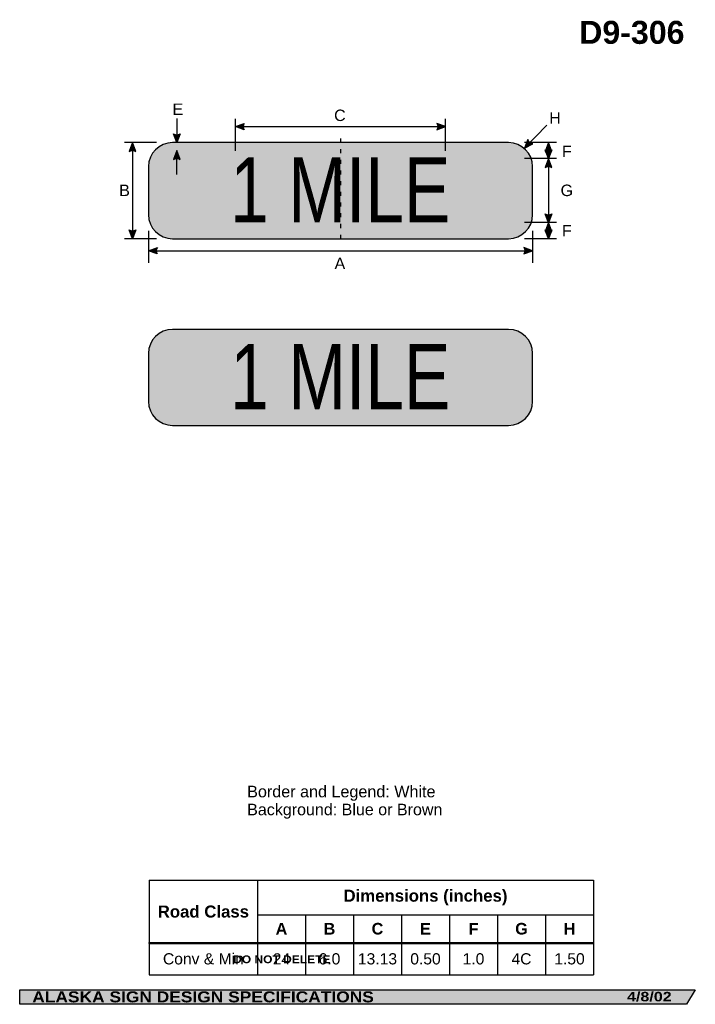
# Model space of a CAD drawing. Header units: feet. Extents: x 3.7 to 45.9, y 0.2 to 61.7.
import ezdxf
from ezdxf.enums import TextEntityAlignment as Align

# ---------------------------------------------------------------- set-up
doc = ezdxf.new("R2010")
doc.units = ezdxf.units.FT
doc.header["$MEASUREMENT"] = 0
doc.layers.add('Sign', color=7, linetype='Continuous')
doc.styles.add('ARIAL', font='arial.ttf')
doc.styles.add('ARIAL B', font='arialbd.ttf')
doc.styles.add('ARIAL BLACK B', font='ariblk.ttf')
doc.styles.add('ARIAL BLACK BI', font='ariblk.ttf')
doc.styles.add('FHWA SERIES C2000EX', font='txt')

# ---------------------------------------------------------------- blocks, each defined once
blk = doc.blocks.new('*T2')
at = {"color": 0, "linetype": 'ByBlock', "lineweight": -2, "transparency": 16777216}
for p, q in [((0, 0), (27.76063859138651, 0)), ((0, 0), (0, -5.90805574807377)), ((6.760638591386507, 0), (6.760638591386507, -5.90805574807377)), ((27.76063859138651, 0), (27.76063859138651, -5.90805574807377)), ((6.760638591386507, -2.145579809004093), (27.76063859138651, -2.145579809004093)), ((9.760638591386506, -2.145579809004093), (9.760638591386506, -5.90805574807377)), ((12.76063859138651, -2.145579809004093), (12.76063859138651, -5.90805574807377)), ((15.76063859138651, -2.145579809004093), (15.76063859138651, -5.90805574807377)), ((18.76063859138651, -2.145579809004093), (18.76063859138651, -5.90805574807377)), ((21.76063859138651, -2.145579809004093), (21.76063859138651, -5.90805574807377)), ((24.76063859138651, -2.145579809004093), (24.76063859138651, -5.90805574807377)), ((0, -3.909451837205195), (27.76063859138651, -3.909451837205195)), ((0, -5.90805574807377), (27.76063859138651, -5.90805574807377))]:
    blk.add_line(p, q, dxfattribs=at)
at = {"color": 18, "transparency": 16777216, "attachment_point": 5}
for s, insert, char_height, width, style in [('Dimensions (inches)', (17.26063859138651, -1.072789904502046), 0.75, 20.88, 'ARIAL B'), ('Road Class', (3.380319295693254, -1.954725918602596), 0.75, 6.640638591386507, 'ARIAL B'), ('A', (8.260638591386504, -3.027515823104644), 0.725, 2.879999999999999, 'ARIAL B'), ('B', (11.2606385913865, -3.027515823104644), 0.725, 2.879999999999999, 'ARIAL B'), ('C', (14.2606385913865, -3.027515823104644), 0.725, 2.879999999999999, 'ARIAL B'), ('E', (17.2606385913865, -3.027515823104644), 0.725, 2.879999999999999, 'ARIAL B'), ('F', (20.26063859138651, -3.027515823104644), 0.725, 2.879999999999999, 'ARIAL B'), ('G', (23.26063859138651, -3.027515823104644), 0.725, 2.879999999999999, 'ARIAL B'), ('H', (26.26063859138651, -3.027515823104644), 0.725, 2.879999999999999, 'ARIAL B'), ('Conv & Min', (3.380319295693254, -4.908753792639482), 0.7, 6.640638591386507, 'ARIAL'), ('24', (8.260638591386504, -4.908753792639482), 0.7, 2.879999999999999, 'ARIAL'), ('6.0', (11.2606385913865, -4.908753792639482), 0.7, 2.879999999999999, 'ARIAL'), ('13.13', (14.2606385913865, -4.908753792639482), 0.7, 2.879999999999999, 'ARIAL'), ('0.50', (17.2606385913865, -4.908753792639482), 0.7, 2.879999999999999, 'ARIAL'), ('1.0', (20.26063859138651, -4.908753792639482), 0.7, 2.879999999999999, 'ARIAL'), ('4C', (23.26063859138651, -4.908753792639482), 0.7, 2.879999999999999, 'ARIAL'), ('1.50', (26.26063859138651, -4.908753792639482), 0.7, 2.879999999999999, 'ARIAL')]:
    blk.add_mtext(s, dxfattribs=dict(at, insert=insert, char_height=char_height, width=width, style=style))

msp = doc.modelspace()

# ---------------------------------------------------------------- hatches: boundary and pattern name
h = msp.add_hatch(color=256)
h.dxf.hatch_style = 1
edge = h.paths.add_edge_path()
edge.add_line((17.73245998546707, 54.79305843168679), (17.1849999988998, 55))
edge.add_line((17.1849999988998, 55), (17.73750573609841, 55.20441778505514))
edge.add_arc((18.03772579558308, 54.99502465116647), 0.3660294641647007, 145.105556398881, 213.4889293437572)
h = msp.add_hatch(color=256)
h.dxf.hatch_style = 1
edge = h.paths.add_edge_path()
edge.add_line((29.76754001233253, 54.79305843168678), (30.31499999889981, 55))
edge.add_line((30.31499999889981, 55), (29.76249426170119, 55.20441778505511))
edge.add_arc((29.46227420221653, 54.99502465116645), 0.3660294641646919, -33.4889293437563, 34.894443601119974, ccw=False)
h = msp.add_hatch(color=256)
h.dxf.hatch_style = 1
edge = h.paths.add_edge_path()
edge.add_line((13.71941177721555, 54.54766453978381), (13.51301690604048, 53.99999821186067))
edge.add_line((13.51301690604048, 53.99999821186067), (13.30804759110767, 54.55229957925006))
edge.add_arc((13.51714087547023, 54.8527285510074), 0.3660294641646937, 235.1627615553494, 303.5461345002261)
h = msp.add_hatch(color=256)
h.dxf.hatch_style = 1
edge = h.paths.add_edge_path()
edge.add_line((35.46356872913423, 54.20108265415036), (35.23697914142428, 53.66145833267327))
edge.add_line((35.23697914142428, 53.66145833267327), (35.76550760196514, 53.92166380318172))
edge.add_arc((35.82017851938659, 54.28358735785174), 0.3660294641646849, 193.026667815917, 261.4100407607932, ccw=False)
h = msp.add_hatch(color=256)
h.dxf.hatch_style = 1
edge = h.paths.add_edge_path()
edge.add_line((10.95639487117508, 53.4523336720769), (10.75000000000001, 54.00000000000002))
edge.add_line((10.75000000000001, 54.00000000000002), (10.54503068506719, 53.44769863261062))
edge.add_arc((10.75412396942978, 53.14726966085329), 0.3660294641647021, 56.45386549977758, 124.83723844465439, ccw=False)
h = msp.add_hatch(color=256)
h.dxf.hatch_style = 1
edge = h.paths.add_edge_path()
edge.add_line((36.95639487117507, 53.45233456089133), (36.75, 54.00000088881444))
edge.add_line((36.75, 54.00000088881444), (36.54503068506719, 53.44769952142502))
edge.add_arc((36.75412396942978, 53.14727054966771), 0.3660294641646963, 56.4538654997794, 124.8372384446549, ccw=False)
h = msp.add_hatch(color=256)
h.dxf.hatch_style = 1
edge = h.paths.add_edge_path()
edge.add_line((36.95639487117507, 53.54766632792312), (36.75000000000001, 53))
edge.add_line((36.75000000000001, 53), (36.54503068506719, 53.55230136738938))
edge.add_arc((36.75412396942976, 53.85273033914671), 0.3660294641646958, 235.162761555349, 303.5461345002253)
at = {"true_color": 0xffffff}
h = msp.add_hatch(color=7, dxfattribs=at)
h.dxf.hatch_style = 1
edge = h.paths.add_edge_path()
edge.add_line((13.71942545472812, 52.95233367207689), (13.51303058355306, 53.50000000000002))
edge.add_line((13.51303058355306, 53.50000000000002), (13.30806126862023, 52.94769863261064))
edge.add_arc((13.51715455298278, 52.64726966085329), 0.3660294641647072, 56.453865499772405, 124.8372384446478, ccw=False)
h = msp.add_hatch(color=256)
h.dxf.hatch_style = 1
edge = h.paths.add_edge_path()
edge.add_line((36.95639487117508, 52.45233367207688), (36.75000000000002, 53.00000000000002))
edge.add_line((36.75000000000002, 53.00000000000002), (36.54503068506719, 52.44769863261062))
edge.add_arc((36.75412396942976, 52.14726966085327), 0.3660294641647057, 56.453865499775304, 124.83723844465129, ccw=False)
h = msp.add_hatch(color=256)
h.dxf.hatch_style = 1
edge = h.paths.add_edge_path()
edge.add_line((36.95591047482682, 49.5463827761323), (36.74951560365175, 48.99871644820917))
edge.add_line((36.74951560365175, 48.99871644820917), (36.54454628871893, 49.55101781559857))
edge.add_arc((36.75363957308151, 49.85144678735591), 0.3660294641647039, 235.1627615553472, 303.546134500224)
h = msp.add_hatch(color=256)
h.dxf.hatch_style = 1
edge = h.paths.add_edge_path()
edge.add_line((36.95639487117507, 48.452332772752), (36.75000000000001, 48.99999910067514))
edge.add_line((36.75000000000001, 48.99999910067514), (36.54503068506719, 48.44769773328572))
edge.add_arc((36.75412396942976, 48.14726876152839), 0.366029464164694, 56.45386549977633, 124.8372384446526, ccw=False)
h = msp.add_hatch(color=256)
h.dxf.hatch_style = 1
edge = h.paths.add_edge_path()
edge.add_line((10.95639487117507, 48.54766453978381), (10.75000000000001, 47.99999821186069))
edge.add_line((10.75000000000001, 47.99999821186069), (10.54503068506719, 48.55229957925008))
edge.add_arc((10.75412396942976, 48.8527285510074), 0.3660294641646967, 235.1627615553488, 303.5461345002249)
h = msp.add_hatch(color=256)
h.dxf.hatch_style = 1
edge = h.paths.add_edge_path()
edge.add_line((36.95639487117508, 48.54766453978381), (36.75000000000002, 47.99999821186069))
edge.add_line((36.75000000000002, 47.99999821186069), (36.5450306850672, 48.55229957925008))
edge.add_arc((36.75412396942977, 48.8527285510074), 0.3660294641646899, 235.1627615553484, 303.5461345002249)
h = msp.add_hatch(color=256)
h.dxf.hatch_style = 1
edge = h.paths.add_edge_path()
edge.add_line((12.2974599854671, 47.04305843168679), (11.74999999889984, 47.25))
edge.add_line((11.74999999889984, 47.25), (12.30250573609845, 47.45441778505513))
edge.add_arc((12.60272579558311, 47.24502465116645), 0.366029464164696, 145.1055563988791, 213.4889293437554)
h = msp.add_hatch(color=256)
h.dxf.hatch_style = 1
edge = h.paths.add_edge_path()
edge.add_line((35.20254001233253, 47.04305843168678), (35.7499999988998, 47.25))
edge.add_line((35.7499999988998, 47.25), (35.19749426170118, 47.45441778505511))
edge.add_arc((34.89727420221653, 47.24502465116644), 0.3660294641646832, -33.48892934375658, 34.894443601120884, ccw=False)
at = {"layer": 'Sign', "true_color": 0xffffff}
h = msp.add_hatch(color=7, dxfattribs=at)
edge = h.paths.add_edge_path(flags=0)
edge.add_spline(control_points=[(13.24999999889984, 54), (13.24999999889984, 54), (34.2499999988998, 54), (34.2499999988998, 54), (35.0778725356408, 54), (35.7499999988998, 53.327872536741), (35.7499999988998, 52.5), (35.7499999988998, 52.5), (35.7499999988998, 49.5), (35.7499999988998, 49.5), (35.7499999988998, 48.672127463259), (35.0778725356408, 48), (34.2499999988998, 48), (34.2499999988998, 48), (13.24999999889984, 48), (13.24999999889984, 48), (12.42212746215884, 48), (11.74999999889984, 48.672127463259), (11.74999999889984, 49.5), (11.74999999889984, 49.5), (11.74999999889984, 52.5), (11.74999999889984, 52.5), (11.74999999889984, 53.327872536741), (12.42212746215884, 54), (13.24999999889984, 54)], knot_values=[0, 0, 0, 0, 1, 1, 1, 2, 2, 2, 3, 3, 3, 4, 4, 4, 5, 5, 5, 6, 6, 6, 7, 7, 7, 8, 8, 8, 8], degree=3, periodic=0)
at = {"layer": 'Sign', "true_color": 0x0000dd}
h = msp.add_hatch(color=172, dxfattribs=at)
edge = h.paths.add_edge_path(flags=0)
edge.add_spline(control_points=[(13.34999999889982, 53.5), (13.34999999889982, 53.5), (34.14999999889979, 53.5), (34.14999999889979, 53.5), (34.75710652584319, 53.5), (35.2499999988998, 53.00710652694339), (35.2499999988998, 52.4), (35.2499999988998, 52.4), (35.2499999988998, 49.6), (35.2499999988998, 49.6), (35.2499999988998, 48.99289347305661), (34.75710652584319, 48.5), (34.14999999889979, 48.5), (34.14999999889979, 48.5), (13.34999999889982, 48.5), (13.34999999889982, 48.5), (12.74289347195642, 48.5), (12.24999999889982, 48.99289347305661), (12.24999999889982, 49.6), (12.24999999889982, 49.6), (12.24999999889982, 52.4), (12.24999999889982, 52.4), (12.24999999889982, 53.00710652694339), (12.74289347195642, 53.5), (13.34999999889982, 53.5)], knot_values=[0, 0, 0, 0, 1, 1, 1, 2, 2, 2, 3, 3, 3, 4, 4, 4, 5, 5, 5, 6, 6, 6, 7, 7, 7, 8, 8, 8, 8], degree=3, periodic=0)
at = {"layer": 'Sign', "true_color": 0xffffff}
h = msp.add_hatch(color=7, dxfattribs=at)
edge = h.paths.add_edge_path(flags=0)
edge.add_spline(control_points=[(13.24999999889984, 42.33333333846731), (13.24999999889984, 42.33333333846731), (34.2499999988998, 42.33333333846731), (34.2499999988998, 42.33333333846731), (35.0778725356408, 42.33333333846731), (35.7499999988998, 41.66120587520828), (35.7499999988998, 40.83333333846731), (35.7499999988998, 40.83333333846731), (35.7499999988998, 37.83333333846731), (35.7499999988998, 37.83333333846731), (35.7499999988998, 37.00546080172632), (35.0778725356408, 36.33333333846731), (34.2499999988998, 36.33333333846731), (34.2499999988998, 36.33333333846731), (13.24999999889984, 36.33333333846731), (13.24999999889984, 36.33333333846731), (12.42212746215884, 36.33333333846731), (11.74999999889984, 37.00546080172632), (11.74999999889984, 37.83333333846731), (11.74999999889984, 37.83333333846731), (11.74999999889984, 40.83333333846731), (11.74999999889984, 40.83333333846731), (11.74999999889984, 41.66120587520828), (12.42212746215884, 42.33333333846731), (13.24999999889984, 42.33333333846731)], knot_values=[0, 0, 0, 0, 1, 1, 1, 2, 2, 2, 3, 3, 3, 4, 4, 4, 5, 5, 5, 6, 6, 6, 7, 7, 7, 8, 8, 8, 8], degree=3, periodic=0)
at = {"layer": 'Sign', "true_color": 0x8e4700}
h = msp.add_hatch(color=34, dxfattribs=at)
edge = h.paths.add_edge_path(flags=0)
edge.add_spline(control_points=[(13.34999999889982, 41.83333333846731), (13.34999999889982, 41.83333333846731), (34.14999999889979, 41.83333333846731), (34.14999999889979, 41.83333333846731), (34.75710652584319, 41.83333333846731), (35.2499999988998, 41.3404398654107), (35.2499999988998, 40.73333333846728), (35.2499999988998, 40.73333333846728), (35.2499999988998, 37.9333333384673), (35.2499999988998, 37.9333333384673), (35.2499999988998, 37.32622681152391), (34.75710652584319, 36.83333333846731), (34.14999999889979, 36.83333333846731), (34.14999999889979, 36.83333333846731), (13.34999999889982, 36.83333333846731), (13.34999999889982, 36.83333333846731), (12.74289347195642, 36.83333333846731), (12.24999999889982, 37.32622681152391), (12.24999999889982, 37.9333333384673), (12.24999999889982, 37.9333333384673), (12.24999999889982, 40.73333333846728), (12.24999999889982, 40.73333333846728), (12.24999999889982, 41.3404398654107), (12.74289347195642, 41.83333333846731), (13.34999999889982, 41.83333333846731)], knot_values=[0, 0, 0, 0, 1, 1, 1, 2, 2, 2, 3, 3, 3, 4, 4, 4, 5, 5, 5, 6, 6, 6, 7, 7, 7, 8, 8, 8, 8], degree=3, periodic=0)
at = {"layer": 'Sign', "true_color": 0x000000}
msp.add_hatch(color=18, dxfattribs=at).paths.add_polyline_path([(3.699686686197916, 1.066867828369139), (45.92097727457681, 1.066867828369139), (45.37503178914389, 0.1671574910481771), (3.701084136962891, 0.1671574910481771)], flags=0)

# ---------------------------------------------------------------- linework, layer by layer
for p, q in [((11.79780273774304, 7.912898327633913), (39.55844132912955, 7.912898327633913)), ((11.79780273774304, 4.032515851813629), (39.55844132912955, 4.032515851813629)), ((11.79780273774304, 3.974377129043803), (11.79780273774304, 4.032515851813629)), ((11.79780273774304, 3.974377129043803), (39.55844132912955, 3.974377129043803))]:
    msp.add_line(p, q)
for points in [[(17.73245998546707, 54.79305843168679), (17.1849999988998, 55), (17.73750573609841, 55.20441778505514, 0.307560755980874), (17.73245998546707, 54.79305843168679, 4.141293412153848)], [(29.76754001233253, 54.79305843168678), (30.31499999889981, 55), (29.76249426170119, 55.20441778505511, -0.307560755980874), (29.76754001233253, 54.79305843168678, -4.141293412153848)], [(13.71941177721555, 54.54766453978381), (13.51301690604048, 53.99999821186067), (13.30804759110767, 54.55229957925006, 0.307560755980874), (13.71941177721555, 54.54766453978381, 4.141293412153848)], [(35.46356872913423, 54.20108265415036), (35.23697914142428, 53.66145833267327), (35.76550760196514, 53.92166380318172, -0.307560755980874), (35.46356872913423, 54.20108265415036, -4.141293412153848)], [(10.95639487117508, 53.4523336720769), (10.75000000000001, 54.00000000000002), (10.54503068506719, 53.44769863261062, -0.307560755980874), (10.95639487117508, 53.4523336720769, -4.141293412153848)], [(36.95639487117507, 53.45233456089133), (36.75, 54.00000088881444), (36.54503068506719, 53.44769952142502, -0.307560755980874), (36.95639487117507, 53.45233456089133, -4.141293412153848)], [(36.95639487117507, 53.54766632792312), (36.75000000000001, 53), (36.54503068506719, 53.55230136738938, 0.307560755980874), (36.95639487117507, 53.54766632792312, 4.141293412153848)], [(36.95639487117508, 52.45233367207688), (36.75000000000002, 53.00000000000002), (36.54503068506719, 52.44769863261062, -0.307560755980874), (36.95639487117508, 52.45233367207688, -4.141293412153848)], [(36.95591047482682, 49.5463827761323), (36.74951560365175, 48.99871644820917), (36.54454628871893, 49.55101781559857, 0.307560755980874), (36.95591047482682, 49.5463827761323, 4.141293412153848)], [(36.95639487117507, 48.452332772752), (36.75000000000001, 48.99999910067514), (36.54503068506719, 48.44769773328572, -0.307560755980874), (36.95639487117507, 48.452332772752, -4.141293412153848)], [(10.95639487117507, 48.54766453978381), (10.75000000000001, 47.99999821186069), (10.54503068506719, 48.55229957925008, 0.307560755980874), (10.95639487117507, 48.54766453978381, 4.141293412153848)], [(36.95639487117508, 48.54766453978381), (36.75000000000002, 47.99999821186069), (36.5450306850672, 48.55229957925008, 0.307560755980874), (36.95639487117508, 48.54766453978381, 4.141293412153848)], [(12.2974599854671, 47.04305843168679), (11.74999999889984, 47.25), (12.30250573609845, 47.45441778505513, 0.307560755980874), (12.2974599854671, 47.04305843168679, 4.141293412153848)], [(35.20254001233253, 47.04305843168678), (35.7499999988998, 47.25), (35.19749426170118, 47.45441778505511, -0.307560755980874), (35.20254001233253, 47.04305843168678, -4.141293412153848)]]:
    msp.add_lwpolyline(points, format="xyb")
at = {"color": 7, "true_color": 0xffffff}
msp.add_lwpolyline([(13.71942545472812, 52.95233367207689), (13.51303058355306, 53.50000000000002), (13.30806126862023, 52.94769863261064, -0.307560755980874), (13.71942545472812, 52.95233367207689, -4.141293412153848)], format="xyb", dxfattribs=at)
at = {"layer": 'Sign', "color": 18, "lineweight": -3, "true_color": 0x000000}
for p, q in [((13.51301757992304, 55.5), (13.51301757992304, 54)), ((17.18229166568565, 53.49479166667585), (17.18229166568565, 55.49479166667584)), ((30.31770833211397, 53.49479166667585), (30.31770833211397, 55.49479166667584)), ((17.1849999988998, 55), (30.31499999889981, 55)), ((35.23697914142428, 53.66145833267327), (36.64369041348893, 55.08313459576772)), ((12.24999999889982, 54), (10.24999999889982, 54)), ((10.75000000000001, 54), (10.75, 48)), ((37.25000000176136, 54), (35.25000000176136, 54)), ((36.75, 54.00000178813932), (36.75, 53.00000178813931)), ((37.25000000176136, 53), (35.25000000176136, 53)), ((36.75000000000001, 53), (36.75000000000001, 49)), ((37.25000000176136, 49), (35.25000000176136, 49)), ((36.75, 49.00000178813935), (36.75, 48.00000178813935)), ((12.24999999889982, 48), (10.24999999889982, 48)), ((11.74999999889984, 48.5), (11.74999999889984, 46.5)), ((37.25000000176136, 48), (35.25000000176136, 48)), ((35.7499999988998, 48.5), (35.7499999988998, 46.5)), ((11.74999999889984, 47.25), (35.7499999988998, 47.25))]:
    msp.add_line(p, q, dxfattribs=at)
at = {"layer": 'Sign', "color": 7, "lineweight": -3, "true_color": 0xffffff}
msp.add_line((13.51303058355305, 52), (13.51303058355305, 53.5), dxfattribs=at)
at = {"layer": 'Sign', "color": 18, "lineweight": -3, "true_color": 0x000000}
for points in [[(23.7499999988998, 54.25), (23.7499999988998, 54)], [(23.7499999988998, 53.58333333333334), (23.7499999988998, 53.33333333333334)], [(23.7499999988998, 52.91666666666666), (23.7499999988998, 52.66666666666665)], [(23.7499999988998, 52.25), (23.7499999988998, 52)], [(23.7499999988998, 51.58333333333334), (23.7499999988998, 51.33333333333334)], [(23.7499999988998, 50.91666666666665), (23.7499999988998, 50.66666666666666)], [(23.7499999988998, 50.25), (23.7499999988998, 50)], [(23.7499999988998, 49.58333333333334), (23.7499999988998, 49.33333333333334)], [(23.7499999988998, 48.91666666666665), (23.7499999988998, 48.66666666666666)], [(23.7499999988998, 48.25), (23.7499999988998, 48)]]:
    msp.add_lwpolyline(points, dxfattribs=at)
at = {"layer": 'Sign', "color": 250, "lineweight": -3, "true_color": 0x1f1a17}
msp.add_lwpolyline([(3.699686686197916, 1.066867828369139), (45.92097727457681, 1.066867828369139), (45.37503178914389, 0.1671574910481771), (3.701084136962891, 0.1671574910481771)], close=True, dxfattribs=at)
at = {"layer": 'Sign', "color": 18, "lineweight": -3, "true_color": 0x000000}
for points in [[(13.24999999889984, 54), (13.24999999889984, 54), (34.2499999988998, 54), (34.2499999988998, 54), (35.0778725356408, 54), (35.7499999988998, 53.327872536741), (35.7499999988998, 52.5), (35.7499999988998, 52.5), (35.7499999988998, 49.5), (35.7499999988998, 49.5), (35.7499999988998, 48.672127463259), (35.0778725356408, 48), (34.2499999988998, 48), (34.2499999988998, 48), (13.24999999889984, 48), (13.24999999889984, 48), (12.42212746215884, 48), (11.74999999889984, 48.672127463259), (11.74999999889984, 49.5), (11.74999999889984, 49.5), (11.74999999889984, 52.5), (11.74999999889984, 52.5), (11.74999999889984, 53.327872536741), (12.42212746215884, 54), (13.24999999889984, 54)], [(13.24999999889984, 42.33333333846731), (13.24999999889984, 42.33333333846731), (34.2499999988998, 42.33333333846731), (34.2499999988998, 42.33333333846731), (35.0778725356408, 42.33333333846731), (35.7499999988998, 41.66120587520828), (35.7499999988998, 40.83333333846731), (35.7499999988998, 40.83333333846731), (35.7499999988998, 37.83333333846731), (35.7499999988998, 37.83333333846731), (35.7499999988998, 37.00546080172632), (35.0778725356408, 36.33333333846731), (34.2499999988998, 36.33333333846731), (34.2499999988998, 36.33333333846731), (13.24999999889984, 36.33333333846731), (13.24999999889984, 36.33333333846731), (12.42212746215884, 36.33333333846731), (11.74999999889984, 37.00546080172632), (11.74999999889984, 37.83333333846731), (11.74999999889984, 37.83333333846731), (11.74999999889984, 40.83333333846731), (11.74999999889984, 40.83333333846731), (11.74999999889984, 41.66120587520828), (12.42212746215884, 42.33333333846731), (13.24999999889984, 42.33333333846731)]]:
    msp.add_open_spline(points, degree=3, knots=[0, 0, 0, 0, 1, 1, 1, 2, 2, 2, 3, 3, 3, 4, 4, 4, 5, 5, 5, 6, 6, 6, 7, 7, 7, 8, 8, 8, 8], dxfattribs=at)

# ---------------------------------------------------------------- block references
msp.add_blockref('*T2', (11.79780273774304, 7.912898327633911))

# ---------------------------------------------------------------- texts
at = {"layer": 'Sign', "color": 18, "true_color": 0x000000}
for s, height, style, p, p2 in [('D9-306', 1.436099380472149, 'ARIAL B', (38.66392227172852, 60.17263982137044), (45.24392195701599, 60.17263982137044)), ('E', 0.7190483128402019, 'ARIAL', (13.25, 55.72499999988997), (13.91999999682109, 55.72499999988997)), ('C', 0.7136714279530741, 'ARIAL', (23.34833333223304, 55.35), (24.06833336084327, 55.35)), ('H', 0.7136714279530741, 'ARIAL', (36.79166666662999, 55.18333333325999), (37.51166669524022, 55.18333333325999)), ('F', 0.7148361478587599, 'ARIAL', (37.585, 53.1), (38.19500001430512, 53.1)), ('B', 0.7190483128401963, 'ARIAL', (9.916666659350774, 50.66000000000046), (10.58666665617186, 50.66000000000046)), ('G', 0.7178154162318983, 'ARIAL', (37.5, 50.66000000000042), (38.27999997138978, 50.66000000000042)), ('F', 0.7148361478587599, 'ARIAL', (37.585, 48.14166666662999), (38.19500001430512, 48.14166666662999)), ('A', 0.7174726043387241, 'ARIAL', (23.37544921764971, 46.1), (24.0454492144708, 46.1)), ('Border and Legend: White', 0.7216872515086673, 'ARIAL', (17.91532046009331, 13.1), (29.68532079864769, 13.1)), ('Background: Blue or Brown', 0.717387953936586, 'ARIAL', (17.91532046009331, 11.98), (30.11531983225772, 11.98))]:
    msp.add_text(s, height=height, dxfattribs=dict(at, style=style)).set_placement(p, p2, align=Align.ALIGNED)
at = {"layer": 'Sign', "color": 7, "true_color": 0xffffff}
for s, height, style, p, p2 in [('1 MILE', 4.076995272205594, 'FHWA SERIES C2000EX', (16.85416666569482, 49.01133333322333), (30.61091613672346, 49.01133333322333)), ('1 MILE', 4.076995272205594, 'FHWA SERIES C2000EX', (16.85416666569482, 37.34466667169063), (30.61091613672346, 37.34466667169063)), ('DO NOT DELETE', 0.4830723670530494, 'ARIAL BLACK B', (17.04166666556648, 2.737250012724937), (23.11500008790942, 2.737250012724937)), ('ALASKA SIGN DESIGN SPECIFICATIONS', 0.6884670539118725, 'ARIAL BLACK BI', (4.485322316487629, 0.2881415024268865), (25.83061872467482, 0.2881415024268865)), ('4/8/02', 0.5919046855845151, 'ARIAL BLACK BI', (41.65389251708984, 0.3521690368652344), (44.44222386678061, 0.3521690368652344))]:
    msp.add_text(s, height=height, dxfattribs=dict(at, style=style)).set_placement(p, p2, align=Align.ALIGNED)

doc.saveas('drawing.dxf')
